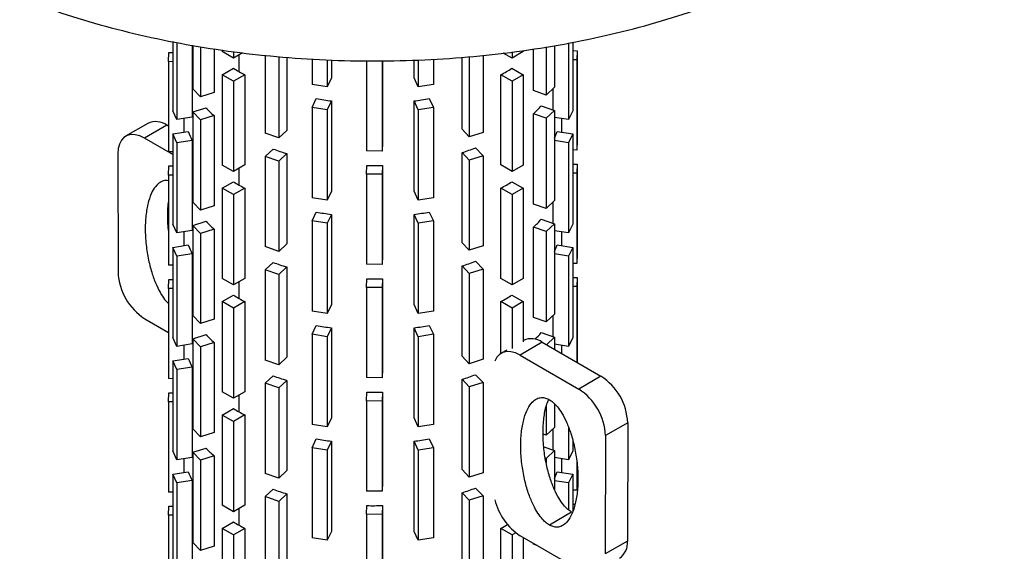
# Paper-space layout '_Isométrica' of a CAD drawing. Header units: millimetres. Extents: x -200 to 201, y -56 to 730.
# Tile 2 of 3: x -112 to 200, y 148 to 316. Entities that reach past the tile are written whole.
import ezdxf

# ---------------------------------------------------------------- set-up
doc = ezdxf.new("R2010")
doc.units = ezdxf.units.MM

psp = doc.layouts.new('_Isométrica')

# ---------------------------------------------------------------- linework, layer by layer
at = {"color": 7, "linetype": 'Continuous', "lineweight": 25}
for p, q in [((-63.43, 309.2), (-63.43, 287.27)), ((-62.14, 308.95), (-62.14, 284.48)), ((-57.26, 308.01), (-57.26, 285.24)), ((-57.03, 307.97), (-57.03, 294.24)), ((-54.62, 307.54), (-54.62, 291.71)), ((-50.34, 306.93), (-50.34, 293.07)), ((-47.73, 306.55), (-47.73, 306)), ((47.73, 306.41), (47.73, 306)), ((50.99, 293.66), (50.99, 306.85)), ((55.04, 307.48), (55.04, 292.25)), ((57.62, 307.95), (57.62, 294.72)), ((62.14, 308.77), (62.14, 284.48)), ((63.43, 309.01), (63.43, 287.27)), ((63.43, 306.32), (64.8, 306.3)), ((64.8, 306.3), (64.7, 303.42)), ((64.8, 306.3), (64.8, 277.73)), ((-64.8, 302.83), (-64.7, 305.72)), ((-64.7, 305.72), (-63.43, 305.71)), ((-44.19, 303.96), (-47.73, 306)), ((-44.19, 306.04), (-44.19, 303.96)), ((-41.31, 305.63), (-44.19, 303.96)), ((-42.43, 304.98), (-42.43, 299.67)), ((-34.08, 304.88), (-34.08, 280.15)), ((-29.8, 304.47), (-29.8, 278.65)), ((-27.27, 304.22), (-27.27, 281.07)), ((-19.24, 303.7), (-19.24, 295.64)), ((-14.41, 303.46), (-14.41, 294.9)), ((-13.1, 303.39), (-13.1, 297.71)), ((-1.99, 303.15), (-1.99, 274.57)), ((3.01, 303.09), (3.01, 274.51)), ((3.11, 303.13), (3.11, 277.33)), ((13.1, 297.71), (13.1, 303.37)), ((14.41, 303.43), (14.41, 294.9)), ((19.24, 303.62), (19.24, 295.64)), ((28.34, 281.39), (28.34, 304.27)), ((30.62, 304.47), (30.62, 279)), ((35, 304.85), (35, 280.39)), ((44.19, 303.96), (41.41, 305.57)), ((47.73, 306), (44.19, 303.96)), ((44.19, 305.94), (44.19, 303.96)), ((64.7, 303.42), (63.43, 303.43)), ((64.7, 303.42), (64.7, 274.84)), ((-63.43, 302.82), (-64.8, 302.83)), ((-64.8, 302.83), (-64.8, 274.26)), ((-47.73, 298.65), (-44.16, 300.72)), ((44.16, 300.72), (47.73, 298.65)), ((-44.19, 296.61), (-47.73, 298.65)), ((-47.73, 298.65), (-47.73, 270.08)), ((-40.62, 298.68), (-44.19, 296.61)), ((-40.62, 298.68), (-40.62, 270.1)), ((-13.1, 297.71), (-14.41, 294.9)), ((14.41, 294.9), (13.1, 297.71)), ((40.62, 270.1), (40.62, 298.68)), ((44.19, 296.61), (40.62, 298.68)), ((47.73, 298.65), (44.19, 296.61)), ((47.73, 298.65), (47.73, 270.08)), ((-54.62, 291.71), (-57.03, 294.24)), ((-44.19, 296.61), (-44.19, 268.03)), ((-14.41, 294.9), (-19.24, 295.64)), ((19.24, 295.64), (14.41, 294.9)), ((44.19, 296.61), (44.19, 268.03)), ((55.04, 292.25), (50.99, 293.66)), ((57.62, 294.72), (55.04, 292.25)), ((57.26, 287.5), (57.26, 294.37)), ((-50.34, 293.07), (-54.62, 291.71)), ((-19.24, 288.3), (-17.93, 291.11)), ((17.93, 291.11), (19.24, 288.3)), ((-57.03, 286.89), (-52.88, 288.21)), ((-14.41, 287.55), (-19.24, 288.3)), ((-19.24, 288.3), (-19.24, 259.72)), ((-13.1, 290.37), (-14.41, 287.55)), ((-14.41, 287.55), (-14.41, 258.97)), ((-13.1, 290.37), (-13.1, 261.79)), ((13.1, 261.79), (13.1, 290.37)), ((14.41, 287.55), (13.1, 290.37)), ((19.24, 288.3), (14.41, 287.55)), ((14.41, 287.55), (14.41, 258.97)), ((19.24, 288.3), (19.24, 259.72)), ((53.44, 288.83), (57.62, 287.37)), ((57.62, 287.37), (55.04, 284.9)), ((57.62, 287.37), (57.62, 258.79)), ((-62.14, 284.48), (-63.43, 287.27)), ((-57.26, 285.24), (-62.14, 284.48)), ((-59.92, 284.83), (-59.92, 280.46)), ((-54.62, 284.36), (-57.03, 286.89)), ((-57.03, 286.89), (-57.03, 258.31)), ((-50.34, 285.72), (-54.62, 284.36)), ((-54.62, 284.36), (-54.62, 255.78)), ((-50.34, 285.72), (-50.34, 257.14)), ((50.99, 257.73), (50.99, 286.31)), ((55.04, 284.9), (50.99, 286.31)), ((55.04, 284.9), (55.04, 256.32)), ((62.14, 284.48), (57.62, 285.18)), ((59.97, 280.46), (59.97, 284.82)), ((63.43, 287.27), (62.14, 284.48)), ((-71.33, 283.27), (-78.4, 279.19)), ((-65.33, 282.67), (-72.4, 278.59)), ((-64.8, 282.37), (-65.33, 282.67)), ((30.62, 279), (28.34, 281.39)), ((-63.43, 273.42), (-72.4, 278.59)), ((-63.43, 279.92), (-58.55, 280.68)), ((-62.14, 277.13), (-63.43, 279.92)), ((-63.43, 279.92), (-63.43, 251.34)), ((-29.8, 278.65), (-34.08, 280.15)), ((-27.27, 281.07), (-29.8, 278.65)), ((35, 280.39), (30.62, 279)), ((58.55, 280.68), (63.43, 279.92)), ((63.43, 279.92), (62.14, 277.13)), ((63.43, 279.92), (63.43, 251.34)), ((-57.26, 277.89), (-62.14, 277.13)), ((-62.14, 277.13), (-62.14, 248.55)), ((-57.26, 277.89), (-57.26, 249.31)), ((-34.08, 272.8), (-31.63, 275.14)), ((3.11, 277.33), (3.01, 274.51)), ((32.65, 275.51), (35, 273.04)), ((62.14, 277.13), (57.62, 277.83)), ((62.14, 277.13), (62.14, 248.55)), ((64.8, 277.73), (64.7, 274.84)), ((-80.88, 273.67), (-80.79, 236.05)), ((-63.43, 274.24), (-64.8, 274.26)), ((-34.08, 272.8), (-34.08, 244.22)), ((-29.8, 271.3), (-34.08, 272.8)), ((-27.27, 273.72), (-29.8, 271.3)), ((-27.27, 273.72), (-27.27, 245.14)), ((3.01, 274.51), (-1.99, 274.57)), ((28.34, 245.46), (28.34, 274.04)), ((30.62, 271.65), (28.34, 274.04)), ((35, 273.04), (30.62, 271.65)), ((35, 273.04), (35, 244.46)), ((64.7, 274.84), (63.43, 274.86)), ((-64.8, 266.91), (-64.7, 269.79)), ((-64.7, 269.79), (-63.43, 269.78)), ((-44.19, 268.03), (-47.73, 270.08)), ((-40.62, 270.1), (-44.19, 268.03)), ((-42.43, 269.05), (-42.43, 263.75)), ((-29.8, 271.3), (-29.8, 242.72)), ((-1.99, 267.22), (-1.9, 269.95)), ((3.11, 269.98), (3.01, 267.16)), ((3.11, 269.98), (3.11, 241.4)), ((30.62, 271.65), (30.62, 243.07)), ((44.19, 268.03), (40.62, 270.1)), ((47.73, 270.08), (44.19, 268.03)), ((63.43, 270.39), (64.8, 270.38)), ((64.8, 270.38), (64.7, 267.49)), ((64.8, 270.38), (64.8, 241.8)), ((-63.43, 266.89), (-64.8, 266.91)), ((-64.8, 266.91), (-64.8, 238.33)), ((3.01, 267.16), (-1.99, 267.22)), ((-1.99, 267.22), (-1.99, 238.64)), ((3.01, 267.16), (3.01, 238.58)), ((64.7, 267.49), (63.43, 267.51)), ((64.7, 267.49), (64.7, 238.91)), ((-47.73, 262.73), (-44.16, 264.79)), ((-44.19, 260.69), (-47.73, 262.73)), ((-47.73, 262.73), (-47.73, 234.15)), ((-40.62, 262.75), (-44.19, 260.69)), ((-40.62, 262.75), (-40.62, 234.17)), ((40.62, 234.17), (40.62, 262.75)), ((44.19, 260.69), (40.62, 262.75)), ((44.16, 264.79), (47.73, 262.73)), ((47.73, 262.73), (44.19, 260.69)), ((47.73, 262.73), (47.73, 234.15)), ((-44.19, 260.69), (-44.19, 232.11)), ((-14.41, 258.97), (-19.24, 259.72)), ((-13.1, 261.79), (-14.41, 258.97)), ((14.41, 258.97), (13.1, 261.79)), ((19.24, 259.72), (14.41, 258.97)), ((44.19, 260.69), (44.19, 232.11)), ((-54.62, 255.78), (-57.03, 258.31)), ((-50.34, 257.14), (-54.62, 255.78)), ((55.04, 256.32), (50.99, 257.73)), ((57.62, 258.79), (55.04, 256.32)), ((57.26, 251.57), (57.26, 258.44)), ((-19.24, 252.37), (-17.93, 255.18)), ((-13.1, 254.44), (-14.41, 251.62)), ((-13.1, 254.44), (-13.1, 225.86)), ((13.1, 225.86), (13.1, 254.44)), ((14.41, 251.62), (13.1, 254.44)), ((17.93, 255.18), (19.24, 252.37)), ((-62.14, 248.55), (-63.43, 251.34)), ((-57.03, 250.96), (-52.88, 252.28)), ((-54.62, 248.43), (-57.03, 250.96)), ((-57.03, 250.96), (-57.03, 222.38)), ((-14.41, 251.62), (-19.24, 252.37)), ((-19.24, 252.37), (-19.24, 223.79)), ((-14.41, 251.62), (-14.41, 223.04)), ((19.24, 252.37), (14.41, 251.62)), ((14.41, 251.62), (14.41, 223.04)), ((19.24, 252.37), (19.24, 223.79)), ((50.99, 221.81), (50.99, 250.38)), ((55.04, 248.97), (50.99, 250.38)), ((53.44, 252.9), (57.62, 251.44)), ((57.62, 251.44), (55.04, 248.97)), ((57.62, 251.44), (57.62, 222.86)), ((63.43, 251.34), (62.14, 248.55)), ((-57.26, 249.31), (-62.14, 248.55)), ((-59.92, 248.9), (-59.92, 244.54)), ((-50.34, 249.79), (-54.62, 248.43)), ((-54.62, 248.43), (-54.62, 219.86)), ((-50.34, 249.79), (-50.34, 221.21)), ((55.04, 248.97), (55.04, 220.39)), ((62.14, 248.55), (57.62, 249.25)), ((59.97, 244.53), (59.97, 248.89)), ((-63.43, 243.99), (-58.55, 244.75)), ((-62.14, 241.21), (-63.43, 243.99)), ((-63.43, 243.99), (-63.43, 215.41)), ((-29.8, 242.72), (-34.08, 244.22)), ((-27.27, 245.14), (-29.8, 242.72)), ((30.62, 243.07), (28.34, 245.46)), ((35, 244.46), (30.62, 243.07)), ((58.55, 244.75), (63.43, 243.99)), ((63.43, 243.99), (62.14, 241.21)), ((63.43, 243.99), (63.43, 215.41)), ((-57.26, 241.96), (-62.14, 241.21)), ((-62.14, 241.21), (-62.14, 212.63)), ((-57.26, 241.96), (-57.26, 213.38)), ((3.11, 241.4), (3.01, 238.58)), ((62.14, 241.21), (57.62, 241.9)), ((62.14, 241.21), (62.14, 212.63)), ((64.8, 241.8), (64.7, 238.91)), ((-63.43, 238.31), (-64.8, 238.33)), ((-34.08, 236.87), (-31.63, 239.21)), ((-27.27, 237.79), (-29.8, 235.38)), ((-27.27, 237.79), (-27.27, 209.21)), ((3.01, 238.58), (-1.99, 238.64)), ((28.34, 209.53), (28.34, 238.11)), ((30.62, 235.72), (28.34, 238.11)), ((32.65, 239.58), (35, 237.11)), ((64.7, 238.91), (63.43, 238.93)), ((-29.8, 235.38), (-34.08, 236.87)), ((-34.08, 236.87), (-34.08, 208.29)), ((-29.8, 235.38), (-29.8, 206.8)), ((35, 237.11), (30.62, 235.72)), ((30.62, 235.72), (30.62, 207.14)), ((35, 237.11), (35, 208.53)), ((63.43, 234.47), (64.8, 234.45)), ((64.8, 234.45), (64.7, 231.56)), ((64.8, 234.45), (64.8, 207.55)), ((-64.8, 230.98), (-64.7, 233.86)), ((-64.7, 233.86), (-63.43, 233.85)), ((-44.19, 232.11), (-47.73, 234.15)), ((-40.62, 234.17), (-44.19, 232.11)), ((-42.43, 233.13), (-42.43, 227.82)), ((-1.99, 231.29), (-1.9, 234.02)), ((-1.99, 231.29), (-1.99, 202.71)), ((3.01, 231.23), (-1.99, 231.29)), ((3.11, 234.05), (3.01, 231.23)), ((3.01, 231.23), (3.01, 202.65)), ((3.11, 234.05), (3.11, 205.47)), ((44.19, 232.11), (40.62, 234.17)), ((47.73, 234.15), (44.19, 232.11)), ((64.7, 231.56), (63.43, 231.58)), ((64.7, 231.56), (64.7, 207.61)), ((-64.8, 230.98), (-64.8, 202.4)), ((-63.43, 230.96), (-64.8, 230.98)), ((-47.73, 226.8), (-44.16, 228.86)), ((44.16, 228.86), (47.73, 226.8)), ((-44.19, 224.76), (-47.73, 226.8)), ((-47.73, 226.8), (-47.73, 198.22)), ((-40.62, 226.82), (-44.19, 224.76)), ((-40.62, 226.82), (-40.62, 198.24)), ((-13.1, 225.86), (-14.41, 223.04)), ((14.41, 223.04), (13.1, 225.86)), ((40.62, 210.37), (40.62, 226.82)), ((44.19, 224.76), (40.62, 226.82)), ((47.73, 226.8), (44.19, 224.76)), ((47.73, 226.8), (47.73, 214.02)), ((-54.62, 219.86), (-57.03, 222.38)), ((-44.19, 224.76), (-44.19, 196.18)), ((-14.41, 223.04), (-19.24, 223.79)), ((19.24, 223.79), (14.41, 223.04)), ((44.19, 224.76), (44.19, 211.98)), ((55.04, 220.39), (50.99, 221.81)), ((57.62, 222.86), (55.04, 220.39)), ((57.26, 215.64), (57.26, 222.51)), ((-72.31, 221.38), (-64.8, 217.05)), ((-50.34, 221.21), (-54.62, 219.86)), ((-19.24, 216.44), (-17.93, 219.26)), ((17.93, 219.26), (19.24, 216.44)), ((-57.03, 215.04), (-52.88, 216.35)), ((-19.24, 216.44), (-19.24, 187.86)), ((-14.41, 215.69), (-19.24, 216.44)), ((-13.1, 218.51), (-14.41, 215.69)), ((-14.41, 215.69), (-14.41, 187.11)), ((-13.1, 218.51), (-13.1, 189.93)), ((13.1, 189.93), (13.1, 218.51)), ((14.41, 215.69), (13.1, 218.51)), ((19.24, 216.44), (14.41, 215.69)), ((14.41, 215.69), (14.41, 187.11)), ((19.24, 216.44), (19.24, 187.86)), ((53.44, 216.97), (57.62, 215.51)), ((-62.14, 212.63), (-63.43, 215.41)), ((-57.26, 213.38), (-62.14, 212.63)), ((-59.92, 212.97), (-59.92, 208.61)), ((-54.62, 212.51), (-57.03, 215.04)), ((-57.03, 215.04), (-57.03, 186.46)), ((-50.34, 213.87), (-54.62, 212.51)), ((-54.62, 212.51), (-54.62, 183.93)), ((-50.34, 213.87), (-50.34, 185.29)), ((53.79, 213.91), (46.72, 209.83)), ((47.79, 214.5), (47.73, 214.47)), ((53.79, 213.91), (72.4, 203.17)), ((57.62, 215.51), (55.13, 213.13)), ((57.62, 215.51), (57.62, 211.7)), ((62.14, 212.63), (57.62, 213.32)), ((59.97, 210.34), (59.97, 212.96)), ((63.43, 215.41), (62.14, 212.63)), ((30.62, 207.14), (28.34, 209.53)), ((42.49, 211.44), (40.72, 210.42)), ((46.72, 209.83), (65.33, 199.08)), ((-63.43, 208.07), (-58.55, 208.82)), ((-62.14, 205.28), (-63.43, 208.07)), ((-63.43, 208.07), (-63.43, 179.49)), ((-29.8, 206.8), (-34.08, 208.29)), ((-27.27, 209.21), (-29.8, 206.8)), ((35, 208.53), (30.62, 207.14)), ((-57.26, 206.03), (-62.14, 205.28)), ((-62.14, 205.28), (-62.14, 176.7)), ((-57.26, 206.03), (-57.26, 177.45)), ((-34.08, 200.94), (-31.63, 203.28)), ((3.11, 205.47), (3.01, 202.65)), ((32.65, 203.65), (35, 201.18)), ((72.4, 203.17), (65.33, 199.08)), ((-63.43, 202.38), (-64.8, 202.4)), ((-34.08, 200.94), (-34.08, 172.36)), ((-29.8, 199.45), (-34.08, 200.94)), ((-27.27, 201.86), (-29.8, 199.45)), ((-27.27, 201.86), (-27.27, 173.28)), ((3.01, 202.65), (-1.99, 202.71)), ((28.34, 173.61), (28.34, 202.19)), ((30.62, 199.79), (28.34, 202.19)), ((35, 201.18), (30.62, 199.79)), ((35, 201.18), (35, 172.6)), ((-64.8, 195.05), (-64.7, 197.94)), ((-64.7, 197.94), (-63.43, 197.92)), ((-44.19, 196.18), (-47.73, 198.22)), ((-40.62, 198.24), (-44.19, 196.18)), ((-42.43, 197.2), (-42.43, 191.89)), ((-29.8, 199.45), (-29.8, 170.87)), ((-1.99, 195.36), (-1.9, 198.09)), ((3.11, 198.12), (3.01, 195.3)), ((3.11, 198.12), (3.11, 169.54)), ((30.62, 199.79), (30.62, 171.21)), ((-63.43, 195.04), (-64.8, 195.05)), ((-64.8, 195.05), (-64.8, 166.47)), ((-1.99, 195.36), (-1.99, 166.78)), ((3.01, 195.3), (-1.99, 195.36)), ((3.01, 195.3), (3.01, 166.72)), ((57.62, 194.45), (57.62, 186.93)), ((-47.73, 190.87), (-44.16, 192.93)), ((-47.73, 190.87), (-47.73, 162.29)), ((-44.19, 188.83), (-47.73, 190.87)), ((-40.62, 190.89), (-44.19, 188.83)), ((-40.62, 190.89), (-40.62, 162.31)), ((55.04, 193.63), (55.04, 184.46)), ((-44.19, 188.83), (-44.19, 160.25)), ((-14.41, 187.11), (-19.24, 187.86)), ((-13.1, 189.93), (-14.41, 187.11)), ((14.41, 187.11), (13.1, 189.93)), ((19.24, 187.86), (14.41, 187.11)), ((80.88, 188.44), (73.81, 184.36)), ((80.88, 188.44), (80.79, 150.93)), ((-54.62, 183.93), (-57.03, 186.46)), ((-50.34, 185.29), (-54.62, 183.93)), ((55.04, 184.46), (54.05, 184.81)), ((57.62, 186.93), (55.04, 184.46)), ((57.26, 179.71), (57.26, 186.58)), ((62.14, 186.86), (62.14, 176.7)), ((73.81, 184.36), (73.72, 146.85)), ((-19.24, 180.51), (-17.93, 183.33)), ((-13.1, 182.58), (-14.41, 179.76)), ((-13.1, 182.58), (-13.1, 154)), ((13.1, 154), (13.1, 182.58)), ((14.41, 179.76), (13.1, 182.58)), ((17.93, 183.33), (19.24, 180.51)), ((63.43, 182.82), (63.43, 179.49)), ((-62.14, 176.7), (-63.43, 179.49)), ((-57.03, 179.11), (-52.88, 180.42)), ((-54.62, 176.58), (-57.03, 179.11)), ((-57.03, 179.11), (-57.03, 150.53)), ((-14.41, 179.76), (-19.24, 180.51)), ((-19.24, 180.51), (-19.24, 151.93)), ((-14.41, 179.76), (-14.41, 151.19)), ((19.24, 180.51), (14.41, 179.76)), ((14.41, 179.76), (14.41, 151.19)), ((19.24, 180.51), (19.24, 151.93)), ((54.27, 180.76), (57.62, 179.58)), ((57.62, 179.58), (55.04, 177.11)), ((57.62, 179.58), (57.62, 167.29)), ((63.43, 179.49), (62.14, 176.7)), ((-57.26, 177.45), (-62.14, 176.7)), ((-59.92, 177.04), (-59.92, 172.68)), ((-50.34, 177.94), (-54.62, 176.58)), ((-54.62, 176.58), (-54.62, 148)), ((-50.34, 177.94), (-50.34, 149.36)), ((55.04, 177.11), (54.78, 177.2)), ((55.04, 177.11), (55.04, 175.59)), ((62.14, 176.7), (57.62, 177.4)), ((59.97, 172.67), (59.97, 177.03)), ((64.7, 176.38), (64.7, 167.06)), ((64.8, 175.74), (64.8, 169.94)), ((-63.43, 172.14), (-58.55, 172.89)), ((-62.14, 169.35), (-63.43, 172.14)), ((-63.43, 172.14), (-63.43, 143.56)), ((-29.8, 170.87), (-34.08, 172.36)), ((-27.27, 173.28), (-29.8, 170.87)), ((30.62, 171.21), (28.34, 173.61)), ((35, 172.6), (30.62, 171.21)), ((58.55, 172.89), (63.43, 172.14)), ((63.43, 172.14), (62.14, 169.35)), ((63.43, 172.14), (63.43, 160.38)), ((-57.26, 170.1), (-62.14, 169.35)), ((-62.14, 169.35), (-62.14, 140.77)), ((-57.26, 170.1), (-57.26, 141.53)), ((3.11, 169.54), (3.01, 166.72)), ((62.14, 169.35), (57.62, 170.05)), ((62.14, 169.35), (62.14, 160.8)), ((64.8, 169.94), (64.7, 167.06)), ((-63.43, 166.46), (-64.8, 166.47)), ((-34.08, 165.01), (-31.63, 167.35)), ((-27.27, 165.93), (-29.8, 163.52)), ((-27.27, 165.93), (-27.27, 137.35)), ((3.01, 166.72), (-1.99, 166.78)), ((28.34, 137.68), (28.34, 166.26)), ((30.62, 163.86), (28.34, 166.26)), ((32.65, 167.73), (35, 165.26)), ((64.7, 167.06), (63.43, 167.07)), ((-34.08, 165.01), (-34.08, 136.44)), ((-29.8, 163.52), (-34.08, 165.01)), ((-29.8, 163.52), (-29.8, 134.94)), ((35, 165.26), (30.62, 163.86)), ((30.62, 163.86), (30.62, 135.29)), ((35, 165.26), (35, 136.68)), ((63.43, 162.61), (64.16, 162.6)), ((-64.8, 159.12), (-64.7, 162.01)), ((-64.7, 162.01), (-63.43, 161.99)), ((-44.19, 160.25), (-47.73, 162.29)), ((-40.62, 162.31), (-44.19, 160.25)), ((-42.43, 161.27), (-42.43, 155.96)), ((-1.99, 159.44), (-1.9, 162.17)), ((3.01, 159.38), (-1.99, 159.44)), ((-1.99, 159.44), (-1.99, 130.86)), ((3.11, 162.2), (3.01, 159.38)), ((3.01, 159.38), (3.01, 130.8)), ((3.11, 162.2), (3.11, 133.62)), ((63.09, 160.11), (56.02, 156.02)), ((-64.8, 159.12), (-64.8, 130.54)), ((-63.43, 159.11), (-64.8, 159.12)), ((-47.73, 154.94), (-44.16, 157.01)), ((-44.19, 152.9), (-47.73, 154.94)), ((-47.73, 154.94), (-47.73, 126.36)), ((-40.62, 154.96), (-44.19, 152.9)), ((-40.62, 154.96), (-40.62, 126.39)), ((-13.1, 154), (-14.41, 151.19)), ((14.41, 151.19), (13.1, 154)), ((40.62, 126.39), (40.62, 154.96)), ((44.19, 152.9), (40.62, 154.96)), ((45.38, 153.58), (44.19, 152.9)), ((-54.62, 148), (-57.03, 150.53)), ((-44.19, 152.9), (-44.19, 124.32)), ((-14.41, 151.19), (-19.24, 151.93)), ((19.24, 151.93), (14.41, 151.19)), ((44.19, 152.9), (44.19, 124.32)), ((65.24, 141.98), (46.81, 152.62)), ((47.73, 152.09), (47.73, 126.36)), ((50.99, 149.95), (50.99, 150.21)), ((52.11, 149.56), (50.99, 149.95)), ((80.79, 150.93), (73.72, 146.85)), ((-50.34, 149.36), (-54.62, 148))]:
    psp.add_line(p, q, dxfattribs=at)
at = {"color": 7, "linetype": 'Continuous', "lineweight": 25, "flags": 128}
for points in [[(-72.4, 278.59), (-73.87, 279.29), (-75.31, 279.68), (-76.65, 279.73), (-77.86, 279.45), (-78.91, 278.84), (-79.75, 277.92), (-80.38, 276.73), (-80.76, 275.3), (-80.88, 273.67)], [(46.72, 209.83), (45.24, 210.53), (43.81, 210.91), (42.47, 210.96), (41.25, 210.68), (40.21, 210.07), (39.36, 209.16), (38.74, 207.98)]]:
    psp.add_lwpolyline(points, dxfattribs=at)
at = {"color": 7, "linetype": 'Continuous', "lineweight": 25}
for centre, radius, start, end in [((-15.03, 347.15), 54.81, 237.9018, 240.0138), ((14.13, 348.65), 56.56, 297.929, 302.0656), ((-13.27, 350.21), 58.34, 240.0131, 242.039), ((-0.69, 386.59), 97.02, 259.7637, 262.6502), ((0.69, 386.59), 97.02, 277.3498, 280.2363), ((-25.51, 313.68), 37.39, 222.94, 228.3938), ((26.42, 312.77), 36.11, 312.8773, 318.4597), ((-68.82, 277.96), 5.87, 53.46, 115.2296), ((-36.03, 289.43), 24.16, 201.2515, 208.5454), ((36.34, 289.3), 23.83, 333.2842, 338.7781), ((-4.73, 350.34), 79.86, 250.3222, 253.61), ((5.26, 348.76), 78.21, 287.168, 290.5022), ((0, 373.82), 103.89, 268.9543, 271.7133), ((-15.03, 311.22), 54.81, 237.9018, 240.0138), ((-13.27, 314.28), 58.34, 240.0131, 242.039), ((14.13, 312.72), 56.56, 297.929, 302.0656), ((-0.69, 350.66), 97.02, 259.7637, 262.6502), ((0.69, 350.66), 97.02, 277.3498, 280.2363), ((-25.51, 277.75), 37.39, 222.94, 228.3938), ((26.42, 276.84), 36.11, 312.8773, 318.4597), ((-36.03, 253.51), 24.16, 201.2515, 208.5454), ((36.34, 253.37), 23.83, 333.2842, 338.7781), ((-4.73, 314.41), 79.86, 250.3222, 253.61), ((5.26, 312.83), 78.21, 287.168, 290.5022), ((-62.44, 236.88), 18.37, 182.5765, 237.5144), ((0, 337.89), 103.89, 268.9543, 271.7133), ((-15.03, 275.29), 54.81, 237.9018, 240.0138), ((14.13, 276.79), 56.56, 297.929, 302.0656), ((-13.27, 278.35), 58.34, 240.0131, 242.039), ((-0.69, 314.73), 97.02, 259.7637, 262.6502), ((0.69, 314.73), 97.02, 277.3498, 280.2363), ((-25.51, 241.82), 37.39, 222.94, 228.3938), ((26.79, 240.56), 35.59, 313.823, 318.4852), ((50.29, 209.19), 5.87, 53.46, 115.2296), ((-36.03, 217.58), 24.16, 201.2515, 208.5454), ((-4.73, 278.48), 79.86, 250.3222, 253.61), ((5.26, 276.91), 78.21, 287.168, 290.5022), ((62.55, 187.68), 18.35, 2.3761, 57.5329), ((0, 301.97), 103.89, 268.9543, 271.7133), ((55.48, 183.6), 18.35, 2.3761, 57.5329), ((-15.03, 239.36), 54.81, 237.9018, 240.0138), ((-13.27, 242.43), 58.34, 240.0131, 242.039), ((-0.69, 278.8), 97.02, 259.7637, 262.6502), ((0.69, 278.8), 97.02, 277.3498, 280.2363), ((-25.51, 205.9), 37.39, 222.94, 228.3938), ((-36.03, 181.65), 24.16, 201.2515, 208.5454), ((36.34, 181.52), 23.83, 333.2842, 338.7781), ((-4.73, 242.55), 79.86, 250.3222, 253.61), ((5.26, 240.98), 78.21, 287.168, 290.5022), ((57.08, 168.44), 18.86, 193.5398, 236.996), ((0, 266.04), 103.89, 268.9543, 271.7133), ((-15.03, 203.44), 54.81, 237.9018, 240.0138), ((-13.27, 206.5), 58.34, 240.0131, 242.039), ((13.42, 206.22), 58.02, 297.9571, 300.3646), ((74.81, 150.36), 6.01, 305.5979, 5.503)]:
    psp.add_arc(centre, radius, start, end, dxfattribs=at)
for points, knots in [([(-111.99, 323.04), (-107.6, 321.4), (-98.8, 318.11), (-84.82, 313.96), (-70.35, 310.41), (-55.44, 307.54), (-40.18, 305.35), (-24.68, 303.85), (-9.02, 303.07), (6.7, 302.99), (22.38, 303.63), (37.93, 304.98), (53.25, 307.03), (68.24, 309.76), (82.81, 313.17), (96.87, 317.22), (110.34, 321.9), (123.13, 327.17), (135.17, 333.01), (146.37, 339.38), (156.68, 346.23), (166.02, 353.53), (174.35, 361.23), (181.6, 369.28), (187.73, 377.63), (192.71, 386.24), (196.51, 395.05), (199.05, 404), (200.37, 411.85), (200.33, 416.69), (200.32, 418.52)], [0, 0, 0, 0, 0.0362276, 0.0724552, 0.1086828, 0.1449104, 0.181138, 0.2173655, 0.2535931, 0.2898207, 0.3260483, 0.3622759, 0.3985035, 0.4347311, 0.4709587, 0.5071863, 0.5434139, 0.5796415, 0.615869, 0.6520966, 0.6883242, 0.7245518, 0.7607794, 0.797007, 0.8332346, 0.8694622, 0.9056898, 0.9419174, 0.978145, 1, 1, 1, 1]), ([(-64.8, 265.07), (-65.08, 265.12), (-65.93, 265.26), (-67.23, 264.8), (-68.71, 263.65), (-70.09, 261.56), (-71.23, 258.51), (-71.99, 254.56), (-72.25, 249.93), (-71.99, 244.99), (-71.23, 240.16), (-70.09, 235.8), (-68.71, 232.12), (-67.23, 229.26), (-65.93, 227.3), (-65.08, 226.46), (-64.8, 226.19)], [0, 0, 0, 0, 0.023086, 0.069077, 0.127152, 0.200004, 0.288457, 0.39031, 0.5, 0.60969, 0.711543, 0.799996, 0.872848, 0.930923, 0.976914, 1, 1, 1, 1]), ([(-64.8, 258.72), (-64.81, 258.71), (-65.09, 257.26), (-65.09, 253.96), (-65.09, 250.66), (-64.81, 248.88), (-64.8, 248.87)], [0, 0, 0, 0, 0.004233, 0.5, 0.995767, 1, 1, 1, 1]), ([(56.02, 156.02), (55.64, 156.24), (55.24, 156.53), (54.39, 157.26), (53.95, 157.72), (53.02, 158.85), (52.54, 159.52), (51.56, 161.13), (51.07, 162.06), (50.1, 164.21), (49.63, 165.42), (48.75, 168.11), (48.36, 169.59), (47.69, 172.72), (47.42, 174.38), (47.05, 177.75), (46.95, 179.46), (46.95, 182.77), (47.05, 184.37), (47.42, 187.31), (47.69, 188.66), (48.36, 191.02), (48.75, 192.03), (49.63, 193.72), (50.1, 194.39), (51.07, 195.42), (51.56, 195.78), (52.54, 196.26), (53.02, 196.37), (53.95, 196.43), (54.39, 196.37), (55.24, 196.13), (55.64, 195.95), (56.02, 195.73)], [0, 0, 0, 0, 0.0625, 0.0625, 0.125, 0.125, 0.1875, 0.1875, 0.25, 0.25, 0.3125, 0.3125, 0.375, 0.375, 0.4375, 0.4375, 0.5, 0.5, 0.5625, 0.5625, 0.625, 0.625, 0.6875, 0.6875, 0.75, 0.75, 0.8125, 0.8125, 0.875, 0.875, 0.9375, 0.9375, 1, 1, 1, 1]), ([(63.09, 160.11), (62.69, 160.38), (61.8, 160.96), (60.42, 162.45), (58.95, 164.56), (57.48, 167.45), (56.1, 171.11), (54.96, 175.48), (54.2, 180.31), (53.93, 185.25), (54.22, 189.86), (54.83, 193.44), (55.56, 195.2), (55.82, 195.82)], [0, 0, 0, 0, 0.03863, 0.0844374, 0.1410572, 0.2125539, 0.3022434, 0.4111396, 0.5365321, 0.6715724, 0.8066126, 0.9320052, 1, 1, 1, 1]), ([(56.02, 195.73), (56.4, 195.51), (56.8, 195.23), (57.65, 194.49), (58.1, 194.04), (59.03, 192.91), (59.51, 192.23), (60.48, 190.63), (60.98, 189.69), (61.95, 187.55), (62.42, 186.33), (63.29, 183.64), (63.69, 182.17), (64.36, 179.03), (64.63, 177.38), (64.99, 174.01), (65.09, 172.3), (65.09, 168.99), (64.99, 167.39), (64.63, 164.44), (64.36, 163.1), (63.69, 160.74), (63.29, 159.72), (62.42, 158.04), (61.95, 157.37), (60.98, 156.34), (60.48, 155.98), (59.51, 155.5), (59.03, 155.38), (58.1, 155.32), (57.65, 155.38), (56.8, 155.63), (56.4, 155.81), (56.02, 156.02)], [0, 0, 0, 0, 0.0625, 0.0625, 0.125, 0.125, 0.1875, 0.1875, 0.25, 0.25, 0.3125, 0.3125, 0.375, 0.375, 0.4375, 0.4375, 0.5, 0.5, 0.5625, 0.5625, 0.625, 0.625, 0.6875, 0.6875, 0.75, 0.75, 0.8125, 0.8125, 0.875, 0.875, 0.9375, 0.9375, 1, 1, 1, 1])]:
    psp.add_open_spline(points, degree=3, knots=knots, dxfattribs=at)

doc.saveas('drawing.dxf')
